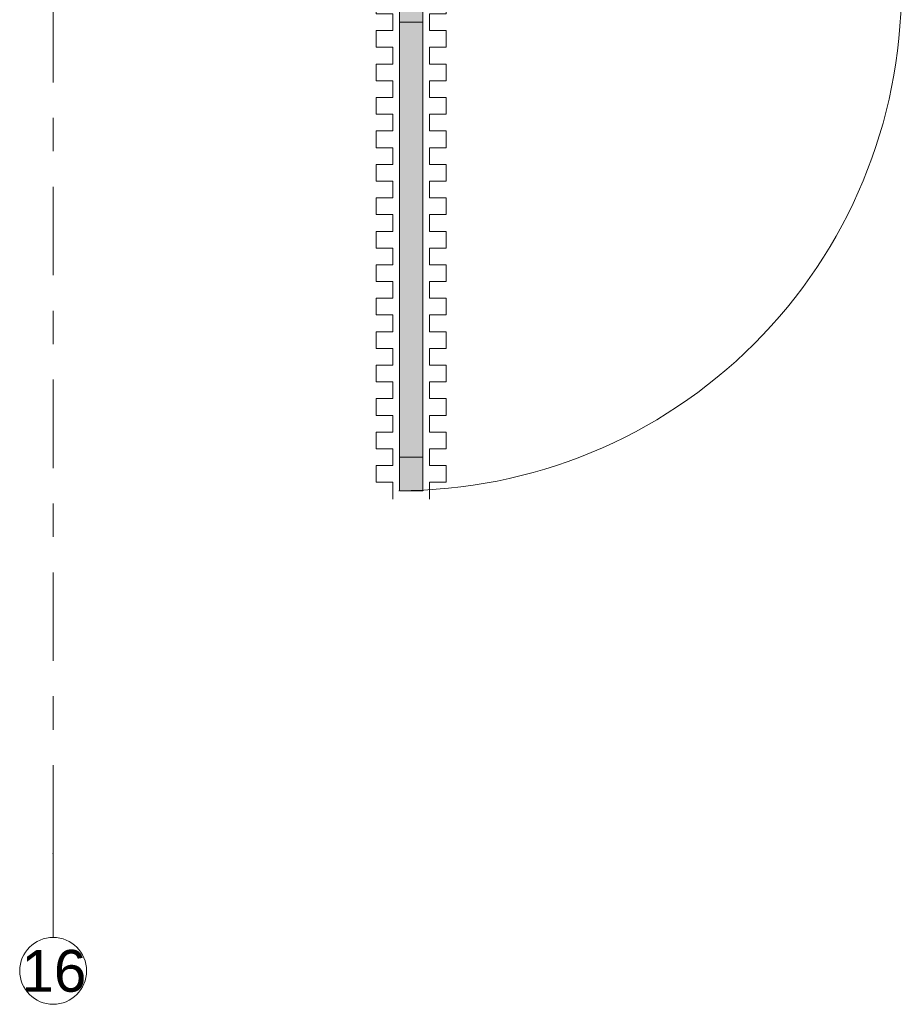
# Model space of a CAD drawing. Header units: metres. Extents: x -3.6 to 84.5, y -11 to 16.8.
# Tile 207 of 256: x 54.4 to 57.1, y -11 to -8.1. Entities that reach past the tile are written whole.
import ezdxf

# ---------------------------------------------------------------- set-up
doc = ezdxf.new("R2010")
doc.units = ezdxf.units.M
doc.header["$MEASUREMENT"] = 0
doc.linetypes.add('Strichlinie doppelt', pattern=[0.546806, 0.264583, -0.105833, 0.070556, -0.105833])
for name, color, linetype in [('301 - Elemente.Linie', 7, 'Continuous'), ('302 - Elemente.Schraffur', 7, 'Continuous'), ('451 - Universal.Achsen Raster', 7, 'Continuous')]:
    doc.layers.add(name, color=color, linetype=linetype)
doc.styles.add('ERSTELLTER_STIL_2', font='txt')

msp = doc.modelspace()

# ---------------------------------------------------------------- hatches: boundary and pattern name
at = {"layer": '302 - Elemente.Schraffur', "linetype": 'Continuous', "lineweight": 0, "true_color": 0x002a3f}
msp.add_hatch(color=158, dxfattribs=at).paths.add_polyline_path([(55.565, -8), (55.565, -9.5), (55.635, -9.5), (55.635, -8)])

# ---------------------------------------------------------------- linework, layer by layer
at = {"layer": '301 - Elemente.Linie', "color": 7, "linetype": 'Continuous', "lineweight": 13}
msp.add_line((55.565, -8), (55.565, -9.5), dxfattribs=at)
at = {"layer": '301 - Elemente.Linie', "color": 253, "linetype": 'Continuous', "lineweight": 13, "true_color": 0xa0a0a0}
for points in [[(55.635, -8), (55.565, -8), (55.565, -8.1), (55.635, -8.1)], [(55.635, -8.1), (55.565, -8.1), (55.565, -9.4), (55.635, -9.4)], [(55.635, -9.4), (55.565, -9.4), (55.565, -9.5), (55.635, -9.5)]]:
    msp.add_lwpolyline(points, close=True, dxfattribs=at)
at = {"layer": '301 - Elemente.Linie', "color": 140, "linetype": 'Continuous', "lineweight": 18, "true_color": 0x00aaff}
msp.add_lwpolyline([(55.565, -9.5), (55.565, -8)], dxfattribs=at)
at = {"layer": '301 - Elemente.Linie', "color": 254, "linetype": 'Continuous', "lineweight": 13}
for points in [[(55.545, -8.025), (55.495, -8.025), (55.495, -8.075), (55.545, -8.075), (55.545, -8.125)], [(55.655, -8.025), (55.705, -8.025), (55.705, -8.075), (55.655, -8.075), (55.655, -8.125)], [(55.545, -8.125), (55.495, -8.125), (55.495, -8.175), (55.545, -8.175), (55.545, -8.225)], [(55.655, -8.125), (55.705, -8.125), (55.705, -8.175), (55.655, -8.175), (55.655, -8.225)], [(55.545, -8.225), (55.495, -8.225), (55.495, -8.275), (55.545, -8.275), (55.545, -8.325)], [(55.655, -8.225), (55.705, -8.225), (55.705, -8.275), (55.655, -8.275), (55.655, -8.325)], [(55.545, -8.325), (55.495, -8.325), (55.495, -8.375), (55.545, -8.375), (55.545, -8.425)], [(55.655, -8.325), (55.705, -8.325), (55.705, -8.375), (55.655, -8.375), (55.655, -8.425)], [(55.545, -8.425), (55.495, -8.425), (55.495, -8.475), (55.545, -8.475), (55.545, -8.525)], [(55.655, -8.425), (55.705, -8.425), (55.705, -8.475), (55.655, -8.475), (55.655, -8.525)], [(55.545, -8.525), (55.495, -8.525), (55.495, -8.575), (55.545, -8.575), (55.545, -8.625)], [(55.655, -8.525), (55.705, -8.525), (55.705, -8.575), (55.655, -8.575), (55.655, -8.625)], [(55.545, -8.625), (55.495, -8.625), (55.495, -8.675), (55.545, -8.675), (55.545, -8.725)], [(55.655, -8.625), (55.705, -8.625), (55.705, -8.675), (55.655, -8.675), (55.655, -8.725)], [(55.545, -8.725), (55.495, -8.725), (55.495, -8.775), (55.545, -8.775), (55.545, -8.825)], [(55.655, -8.725), (55.705, -8.725), (55.705, -8.775), (55.655, -8.775), (55.655, -8.825)], [(55.545, -8.825), (55.495, -8.825), (55.495, -8.875), (55.545, -8.875), (55.545, -8.925)], [(55.655, -8.825), (55.705, -8.825), (55.705, -8.875), (55.655, -8.875), (55.655, -8.925)], [(55.545, -8.925), (55.495, -8.925), (55.495, -8.975), (55.545, -8.975), (55.545, -9.025)], [(55.655, -8.925), (55.705, -8.925), (55.705, -8.975), (55.655, -8.975), (55.655, -9.025)], [(55.545, -9.025), (55.495, -9.025), (55.495, -9.075), (55.545, -9.075), (55.545, -9.125)], [(55.655, -9.025), (55.705, -9.025), (55.705, -9.075), (55.655, -9.075), (55.655, -9.125)], [(55.545, -9.125), (55.495, -9.125), (55.495, -9.175), (55.545, -9.175), (55.545, -9.225)], [(55.655, -9.125), (55.705, -9.125), (55.705, -9.175), (55.655, -9.175), (55.655, -9.225)], [(55.545, -9.225), (55.495, -9.225), (55.495, -9.275), (55.545, -9.275), (55.545, -9.325)], [(55.655, -9.225), (55.705, -9.225), (55.705, -9.275), (55.655, -9.275), (55.655, -9.325)], [(55.545, -9.325), (55.495, -9.325), (55.495, -9.375), (55.545, -9.375), (55.545, -9.425)], [(55.655, -9.325), (55.705, -9.325), (55.705, -9.375), (55.655, -9.375), (55.655, -9.425)], [(55.545, -9.425), (55.495, -9.425), (55.495, -9.475), (55.545, -9.475), (55.545, -9.525)], [(55.655, -9.425), (55.705, -9.425), (55.705, -9.475), (55.655, -9.475), (55.655, -9.525)]]:
    msp.add_lwpolyline(points, dxfattribs=at)
at = {"layer": '301 - Elemente.Linie', "color": 140, "linetype": 'Continuous', "lineweight": 18, "true_color": 0x00aaff}
msp.add_arc((55.565, -8), 1.5, 269.9313, 0, dxfattribs=at)
at = {"layer": '451 - Universal.Achsen Raster', "color": 160, "linetype": 'Strichlinie doppelt', "lineweight": 9, "true_color": 0x3232ff}
for q in [(54.53, 16.355), (54.53, -10.835)]:
    msp.add_line((54.53, -10.585), q, dxfattribs=at)
at = {"layer": '451 - Universal.Achsen Raster', "color": 160, "linetype": 'Continuous', "lineweight": 9, "true_color": 0x3232ff}
msp.add_circle((54.53, -10.935), 0.1, dxfattribs=at)
at = {"layer": '451 - Universal.Achsen Raster', "color": 160, "linetype": 'Strichlinie doppelt', "lineweight": 9, "true_color": 0x3232ff}
msp.add_point((54.53, -10.585), dxfattribs=at)
msp.add_point((54.53, -10.585), dxfattribs=at)

# ---------------------------------------------------------------- texts
at = {"layer": '451 - Universal.Achsen Raster', "color": 160, "lineweight": 9, "true_color": 0x3232ff, "insert": (54.4351, -10.8725), "char_height": 0.125, "attachment_point": 1, "style": 'ERSTELLTER_STIL_2'}
msp.add_mtext('\\A1;{\\pql;\\pt0;\\fArial|b0|i0|c0|p38;16}', dxfattribs=at)

doc.saveas('drawing.dxf')
